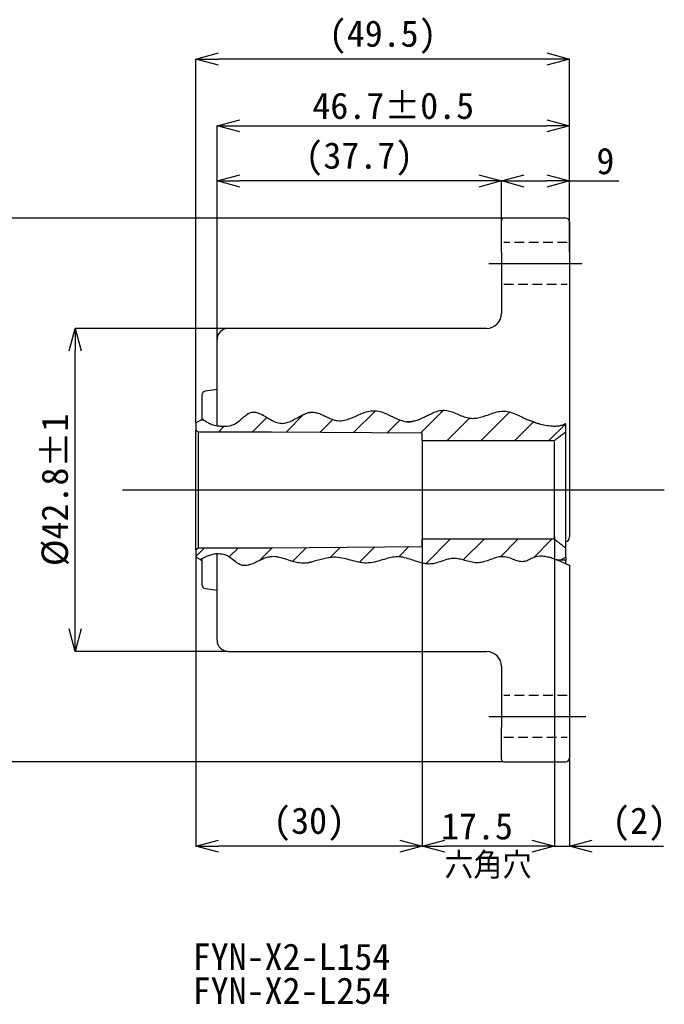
# Model space of a CAD drawing. Extents: x 13 to 256, y 19 to 302.
# Tile 3 of 4: x 103 to 188, y 172 to 302. Entities that reach past the tile are written whole.
import ezdxf

# ---------------------------------------------------------------- set-up
doc = ezdxf.new("R2010")
doc.units = 0
doc.header["$PDSIZE"] = -1
for name, pattern in [('SLD-1点鎖線_中心線_', [34.29, 30.48, -1.27, 1.27, -1.27]), ('SLD-実線', [0]), ('SLD-破線', [1.905, 1.27, -0.635])]:
    doc.linetypes.add(name, pattern=pattern)
doc.layers.get('0').update_dxf_attribs({"linetype": 'CONTINUOUS'})
doc.layers.get('Defpoints').update_dxf_attribs({"linetype": 'CONTINUOUS'})
doc.layers.add('SLD-0', color=7, linetype='SLD-実線')
doc.styles.add('SLDTEXTSTYLE1', font='txt')
doc.styles.add('SLDTEXTSTYLE2', font='txt.shx', dxfattribs={"bigfont": 'bigfont'})
doc.dimstyles.new('SLDDIMSTYLE5', dxfattribs={"dimtxt": 3.5, "dimasz": 3, "dimexe": 0, "dimexo": 0.0625, "dimgap": 0.875, "dimtad": 3, "dimrnd": 1e-09, "dimzin": 12, "dimdsep": 46, "dimtxsty": 'SLDTEXTSTYLE1', "dimblk1": 'OPEN30', "dimblk2": 'OPEN30', "dimsah": 1, "dimcen": 0.09, "dimadec": 0, "dimazin": 0, "dimtfac": 1, "dimtofl": 0, "dimtmove": 0, "dimatfit": 3, "dimldrblk": 'OPEN30', "dimfxl": 1, "dimtolj": 1, "dimtzin": 12, "dimarcsym": 0})
doc.dimstyles.new('SLDDIMSTYLE6', dxfattribs={"dimtxt": 3.5, "dimasz": 3, "dimexe": 0, "dimexo": 0.0625, "dimgap": 0.875, "dimtad": 3, "dimdec": 1, "dimrnd": 1e-09, "dimzin": 12, "dimdsep": 46, "dimtxsty": 'SLDTEXTSTYLE1', "dimblk1": 'OPEN30', "dimblk2": 'OPEN30', "dimsah": 1, "dimcen": 0.09, "dimadec": 0, "dimazin": 0, "dimtfac": 1, "dimtofl": 0, "dimtmove": 0, "dimatfit": 3, "dimldrblk": 'OPEN30', "dimfxl": 1, "dimtolj": 1, "dimtzin": 12, "dimarcsym": 0})
doc.dimstyles.new('SLDDIMSTYLE7', dxfattribs={"dimtxt": 3.5, "dimasz": 3, "dimexe": 0, "dimexo": 0.0625, "dimgap": 0.875, "dimtad": 3, "dimrnd": 1e-09, "dimzin": 12, "dimdsep": 46, "dimtxsty": 'SLDTEXTSTYLE1', "dimblk1": 'NONE', "dimblk2": 'OPEN30', "dimsah": 1, "dimcen": 0.09, "dimadec": 0, "dimazin": 0, "dimtfac": 1, "dimtmove": 0, "dimatfit": 3, "dimldrblk": 'NONE', "dimfxl": 1, "dimtolj": 1, "dimtzin": 12, "dimarcsym": 0})
doc.dimstyles.new('SLDDIMSTYLE8', dxfattribs={"dimtxt": 3.5, "dimasz": 3, "dimexe": 0, "dimexo": 0.0625, "dimgap": 0.875, "dimtad": 3, "dimdec": 1, "dimrnd": 1e-09, "dimzin": 12, "dimdsep": 46, "dimtxsty": 'SLDTEXTSTYLE1', "dimblk1": 'OPEN30', "dimblk2": 'OPEN30', "dimsah": 1, "dimcen": 0.09, "dimadec": 0, "dimazin": 0, "dimtol": 1, "dimtp": 1, "dimtm": 1, "dimtfac": 1, "dimtdec": 0, "dimtofl": 0, "dimtmove": 0, "dimatfit": 3, "dimldrblk": 'OPEN30', "dimfxl": 1, "dimtolj": 1, "dimarcsym": 0})
doc.dimstyles.new('SLDDIMSTYLE9', dxfattribs={"dimtxt": 3.5, "dimasz": 3, "dimexe": 0, "dimexo": 0.0625, "dimgap": 0.875, "dimtad": 3, "dimdec": 1, "dimrnd": 1e-09, "dimzin": 12, "dimdsep": 46, "dimtxsty": 'SLDTEXTSTYLE1', "dimblk1": 'OPEN30', "dimblk2": 'OPEN30', "dimsah": 1, "dimcen": 0.09, "dimadec": 0, "dimazin": 0, "dimtol": 1, "dimtp": 0.5, "dimtm": 0.5, "dimtfac": 1, "dimtdec": 1, "dimtofl": 0, "dimtmove": 0, "dimatfit": 3, "dimldrblk": 'OPEN30', "dimfxl": 1, "dimtolj": 1, "dimarcsym": 0})
pattern_1 = [(45, (7e-15, 78.182), (-13.4704, 13.4704), []), (45, (4.49, 78.182), (-13.4704, 13.4704), []), (45, (8.98, 78.182), (-13.4704, 13.4704), []), (45, (13.47, 78.182), (-13.4704, 13.4704), [])]
pattern_2 = [(45, (7e-15, 78.1824), (-2.245064, 2.245064), [])]

# ---------------------------------------------------------------- blocks, each defined once
blk = doc.blocks.new('_OPEN30')
at = {"color": 0, "linetype": 'ByBlock'}
for p, q in [((-1, 0.267949), (0, 0)), ((0, 0), (-1, -0.267949)), ((0, 0), (-1, 0))]:
    blk.add_line(p, q, dxfattribs=at)
blk = doc.blocks.new('_D_7')
at = {"layer": 'Defpoints', "color": 0}
for p in [(166.88, 276), (98.08, 204), (166.88, 204)]:
    blk.add_point(p, dxfattribs=at)
at = {"layer": 'SLD-0', "color": 0, "lineweight": -2}
for p, q in [((166.82, 276), (98.08, 276)), ((98.08, 273), (98.08, 207)), ((166.82, 204), (98.08, 204))]:
    blk.add_line(p, q, dxfattribs=at)
at = {"layer": 'SLD-0', "color": 0, "lineweight": -2, "xscale": 3, "yscale": 3, "zscale": 3}
for p, rotation in [((98.08, 276), 90), ((98.08, 204), 270)]:
    blk.add_blockref('_OPEN30', p, dxfattribs=dict(at, rotation=rotation))
at = {"layer": 'SLD-0', "color": 0, "insert": (95.16, 240), "char_height": 3.5, "attachment_point": 5, "rotation": 90, "style": 'SLDTEXTSTYLE1'}
blk.add_mtext('\\A1;(72)', dxfattribs=at)
blk = doc.blocks.new('_D_8')
at = {"layer": 'Defpoints', "color": 0}
for p in [(126.08, 297.07), (175.58, 271.42), (126.08, 248.9)]:
    blk.add_point(p, dxfattribs=at)
at = {"layer": 'SLD-0', "color": 0, "lineweight": -2}
for p, q in [((126.08, 248.97), (126.08, 297.07)), ((172.58, 297.07), (129.08, 297.07)), ((175.58, 271.49), (175.58, 297.07))]:
    blk.add_line(p, q, dxfattribs=at)
at = {"layer": 'SLD-0', "color": 0, "lineweight": -2, "xscale": 3, "yscale": 3, "zscale": 3, "rotation": 180}
blk.add_blockref('_OPEN30', (126.08, 297.07), dxfattribs=at)
at = {"layer": 'SLD-0', "color": 0, "lineweight": -2, "xscale": 3, "yscale": 3, "zscale": 3}
blk.add_blockref('_OPEN30', (175.58, 297.07), dxfattribs=at)
at = {"layer": 'SLD-0', "color": 0, "insert": (150.83, 299.98), "char_height": 3.5, "attachment_point": 5, "style": 'SLDTEXTSTYLE1'}
blk.add_mtext('\\A1;(49.5)', dxfattribs=at)
blk = doc.blocks.new('_D_9')
at = {"layer": 'Defpoints', "color": 0}
for p in [(175.58, 280.92), (166.58, 271.48), (175.58, 271.42)]:
    blk.add_point(p, dxfattribs=at)
at = {"layer": 'SLD-0', "color": 0, "lineweight": -2}
for p, q in [((166.58, 271.54), (166.58, 280.92)), ((169.58, 280.92), (172.58, 280.92)), ((175.58, 271.49), (175.58, 280.92)), ((175.58, 280.92), (182.11, 280.92))]:
    blk.add_line(p, q, dxfattribs=at)
at = {"layer": 'SLD-0', "color": 0, "lineweight": -2, "xscale": 3, "yscale": 3, "zscale": 3, "rotation": 180}
blk.add_blockref('_OPEN30', (166.58, 280.92), dxfattribs=at)
at = {"layer": 'SLD-0', "color": 0, "lineweight": -2, "xscale": 3, "yscale": 3, "zscale": 3}
blk.add_blockref('_OPEN30', (175.58, 280.92), dxfattribs=at)
at = {"layer": 'SLD-0', "color": 0, "insert": (180.34, 283.54), "char_height": 3.5, "attachment_point": 5, "style": 'SLDTEXTSTYLE1'}
blk.add_mtext('\\A1;9', dxfattribs=at)
blk = doc.blocks.new('_D_10')
at = {"layer": 'Defpoints', "color": 0}
for p in [(128.88, 280.92), (166.58, 271.48), (128.88, 259.9)]:
    blk.add_point(p, dxfattribs=at)
at = {"layer": 'SLD-0', "color": 0, "lineweight": -2}
for p, q in [((128.88, 259.96), (128.88, 280.92)), ((163.58, 280.92), (131.88, 280.92)), ((166.58, 271.54), (166.58, 280.92))]:
    blk.add_line(p, q, dxfattribs=at)
at = {"layer": 'SLD-0', "color": 0, "lineweight": -2, "xscale": 3, "yscale": 3, "zscale": 3, "rotation": 180}
blk.add_blockref('_OPEN30', (128.88, 280.92), dxfattribs=at)
at = {"layer": 'SLD-0', "color": 0, "lineweight": -2, "xscale": 3, "yscale": 3, "zscale": 3}
blk.add_blockref('_OPEN30', (166.58, 280.92), dxfattribs=at)
at = {"layer": 'SLD-0', "color": 0, "insert": (147.73, 283.83), "char_height": 3.5, "attachment_point": 5, "style": 'SLDTEXTSTYLE1'}
blk.add_mtext('\\A1;(37.7)', dxfattribs=at)
blk = doc.blocks.new('_D_11')
at = {"layer": 'Defpoints', "color": 0}
for p in [(173.58, 233.46), (175.58, 204.5), (175.58, 192.81)]:
    blk.add_point(p, dxfattribs=at)
at = {"layer": 'SLD-0', "color": 0, "lineweight": -2}
for p, q in [((173.58, 233.4), (173.58, 192.81)), ((175.58, 204.44), (175.58, 192.81)), ((173.58, 192.81), (170.58, 192.81)), ((173.58, 192.81), (175.58, 192.81)), ((178.58, 192.81), (188.04, 192.81))]:
    blk.add_line(p, q, dxfattribs=at)
at = {"layer": 'SLD-0', "color": 0, "lineweight": -2, "xscale": 3, "yscale": 3, "zscale": 3, "rotation": 180}
blk.add_blockref('_OPEN30', (175.58, 192.81), dxfattribs=at)
at = {"layer": 'SLD-0', "color": 0, "insert": (184.81, 195.73), "char_height": 3.5, "attachment_point": 5, "style": 'SLDTEXTSTYLE1'}
blk.add_mtext('\\A1;(2)', dxfattribs=at)
blk = doc.blocks.new('_NONE')
blk = doc.blocks.new('_D_12')
at = {"layer": 'Defpoints', "color": 0}
for p in [(156.08, 233.87), (173.58, 233.87), (156.08, 192.81)]:
    blk.add_point(p, dxfattribs=at)
at = {"layer": 'SLD-0', "color": 0, "lineweight": -2}
for p, q in [((156.08, 233.8), (156.08, 192.81)), ((173.58, 233.8), (173.58, 192.81)), ((170.58, 192.81), (159.08, 192.81))]:
    blk.add_line(p, q, dxfattribs=at)
at = {"layer": 'SLD-0', "color": 0, "lineweight": -2, "xscale": 3, "yscale": 3, "zscale": 3, "rotation": 180}
blk.add_blockref('_OPEN30', (156.08, 192.81), dxfattribs=at)
at = {"layer": 'SLD-0', "color": 0, "lineweight": -2, "xscale": 3, "yscale": 3, "zscale": 3}
blk.add_blockref('_OPEN30', (173.58, 192.81), dxfattribs=at)
at = {"layer": 'SLD-0', "color": 0, "insert": (163.33, 195.43), "char_height": 3.5, "attachment_point": 5, "style": 'SLDTEXTSTYLE1'}
blk.add_mtext('\\A1;17.5', dxfattribs=at)
blk = doc.blocks.new('_D_13')
at = {"layer": 'Defpoints', "color": 0}
for p in [(156.08, 232.5), (126.08, 231.1), (126.08, 192.81)]:
    blk.add_point(p, dxfattribs=at)
at = {"layer": 'SLD-0', "color": 0, "lineweight": -2}
for p, q in [((156.08, 232.44), (156.08, 192.81)), ((126.08, 231.03), (126.08, 192.81)), ((153.08, 192.81), (129.08, 192.81))]:
    blk.add_line(p, q, dxfattribs=at)
at = {"layer": 'SLD-0', "color": 0, "lineweight": -2, "xscale": 3, "yscale": 3, "zscale": 3, "rotation": 180}
blk.add_blockref('_OPEN30', (126.08, 192.81), dxfattribs=at)
at = {"layer": 'SLD-0', "color": 0, "lineweight": -2, "xscale": 3, "yscale": 3, "zscale": 3}
blk.add_blockref('_OPEN30', (156.08, 192.81), dxfattribs=at)
at = {"layer": 'SLD-0', "color": 0, "insert": (141.08, 195.73), "char_height": 3.5, "attachment_point": 5, "style": 'SLDTEXTSTYLE1'}
blk.add_mtext('\\A1;(30)', dxfattribs=at)
blk = doc.blocks.new('_D_14')
at = {"layer": 'Defpoints', "color": 0}
for p in [(110.08, 261.4), (130.38, 261.4), (130.38, 218.6)]:
    blk.add_point(p, dxfattribs=at)
at = {"layer": 'SLD-0', "color": 0, "lineweight": -2}
for p, q in [((130.32, 261.4), (110.08, 261.4)), ((110.08, 221.6), (110.08, 258.4)), ((130.32, 218.6), (110.08, 218.6))]:
    blk.add_line(p, q, dxfattribs=at)
at = {"layer": 'SLD-0', "color": 0, "lineweight": -2, "xscale": 3, "yscale": 3, "zscale": 3}
for p, rotation in [((110.08, 261.4), 90), ((110.08, 218.6), 270)]:
    blk.add_blockref('_OPEN30', p, dxfattribs=dict(at, rotation=rotation))
at = {"layer": 'SLD-0', "color": 0, "insert": (107.45, 240), "char_height": 3.5, "attachment_point": 5, "rotation": 90, "style": 'SLDTEXTSTYLE1'}
blk.add_mtext('\\A1;%%c42.8±1', dxfattribs=at)
blk = doc.blocks.new('_D_15')
at = {"layer": 'Defpoints', "color": 0}
for p in [(175.58, 288.23), (175.58, 271.42), (128.88, 259.9)]:
    blk.add_point(p, dxfattribs=at)
at = {"layer": 'SLD-0', "color": 0, "lineweight": -2}
for p, q in [((128.88, 259.96), (128.88, 288.23)), ((131.88, 288.23), (172.58, 288.23)), ((175.58, 271.49), (175.58, 288.23))]:
    blk.add_line(p, q, dxfattribs=at)
at = {"layer": 'SLD-0', "color": 0, "lineweight": -2, "xscale": 3, "yscale": 3, "zscale": 3, "rotation": 180}
blk.add_blockref('_OPEN30', (128.88, 288.23), dxfattribs=at)
at = {"layer": 'SLD-0', "color": 0, "lineweight": -2, "xscale": 3, "yscale": 3, "zscale": 3}
blk.add_blockref('_OPEN30', (175.58, 288.23), dxfattribs=at)
at = {"layer": 'SLD-0', "color": 0, "insert": (152.23, 290.86), "char_height": 3.5, "attachment_point": 5, "style": 'SLDTEXTSTYLE1'}
blk.add_mtext('\\A1;46.7±0.5', dxfattribs=at)
blk = doc.blocks.new('SW_NOTE_4')
at = {"layer": 'SLD-0', "color": 0, "char_height": 3.5, "attachment_point": 1, "style": 'SLDTEXTSTYLE1'}
for s, insert in [('FYN-X2-L154', (0, 4.07)), ('FYN-X2-L254', (0, -0.43))]:
    blk.add_mtext(s, dxfattribs=dict(at, insert=insert))

msp = doc.modelspace()

# ---------------------------------------------------------------- hatches: boundary and pattern name
at = {"linetype": 'Continuous'}
h = msp.add_hatch(dxfattribs=at)
h.set_pattern_fill('ANSI31', style=0)
h.set_pattern_definition(pattern_2)
edge = h.paths.add_edge_path(flags=0)
edge.add_spline(control_points=[(173.57846, 246.5358), (173.70326, 246.63308), (173.82811, 246.73029), (173.95301, 246.82742), (174.07792, 246.92456), (174.20287, 247.02164), (174.32788, 247.11865), (174.57788, 247.31266), (174.82809, 247.50643), (175.07846, 247.69997)], knot_values=[0, 0, 0, 0, 0.00047469, 0.00047469, 0.00047469, 0.00094938, 0.00094938, 0.00094938, 0.001898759, 0.001898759, 0.001898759, 0.001898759], weights=[1, 1, 1, 1, 1, 1, 1, 1, 1, 1], degree=3, periodic=0)
edge.add_line((175.07846, 247.69997), (175.07846, 248.77019))
edge.add_spline(control_points=[(175.07846, 248.77019), (174.27694, 248.21133), (169.8463, 248.86189), (166.986, 251.41246), (162.61866, 248.52214), (158.6271, 251.77594), (154.33871, 247.49815), (149.66799, 252.00592), (145.30917, 247.90232), (141.21609, 251.54316), (137.5226, 247.25302), (133.60433, 251.6713), (131.19264, 247.81463), (128.32029, 248.48112), (127.31729, 249.25)], knot_values=[0.634579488, 0.634579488, 0.634579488, 0.634579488, 0.652368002, 0.676983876, 0.698793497, 0.718349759, 0.744203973, 0.769844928, 0.796256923, 0.814903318, 0.837951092, 0.859617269, 0.876357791, 0.893456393, 0.893456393, 0.893456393, 0.893456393], weights=[1, 1, 1, 1, 1, 1, 1, 1, 1, 1, 1, 1, 1, 1, 1], degree=3, periodic=0)
edge.add_line((127.31729, 249.25), (126.67846, 249.25))
edge.add_line((126.67846, 249.25), (126.07846, 248.90359))
edge.add_line((126.07846, 248.90359), (126.07846, 247.95))
edge.add_line((126.07846, 247.95), (126.37846, 247.65))
edge.add_line((126.37846, 247.65), (136.07846, 247.65))
edge.add_line((136.07846, 247.65), (156.07846, 247.5))
edge.add_line((156.07846, 247.5), (156.07846, 246.5358))
edge.add_line((156.07846, 246.5358), (173.57846, 246.5358))
at = {"linetype": 'SLD-実線'}
h = msp.add_hatch(dxfattribs=at)
h.set_pattern_fill('ANSI32', style=0)
h.set_pattern_definition([(45, (7e-15, 78.182), (-6.7352, 6.7352), []), (45, (4.49, 78.182), (-6.7352, 6.7352), [])])
edge = h.paths.add_edge_path(flags=0)
edge.add_spline(control_points=[(136.09451, 249.25148), (135.81685, 249.39772), (135.54856, 249.55878), (135.27735, 249.71507)], knot_values=[0.004042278, 0.004042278, 0.004042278, 0.004042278, 0.004998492, 0.004998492, 0.004998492, 0.004998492], weights=[1, 1, 1, 1], degree=3, periodic=0)
edge.add_spline(control_points=[(135.27735, 249.71507), (135.60455, 249.52652), (135.91815, 249.33394), (136.28335, 249.15545)], knot_values=[0, 0, 0, 0, 0.001800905, 0.001800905, 0.001800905, 0.001800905], weights=[1, 1, 1, 1], degree=3, periodic=0)
edge.add_spline(control_points=[(136.28335, 249.15545), (136.31877, 249.13814), (136.3522, 249.12225), (136.38049, 249.10908), (136.40649, 249.09698), (136.42896, 249.08679), (136.44559, 249.07933), (136.46212, 249.07192), (136.47336, 249.06698), (136.47708, 249.06535), (136.47799, 249.06494), (136.47846, 249.06474), (136.47846, 249.06474)], knot_values=[0, 0, 0, 0, 0.000127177, 0.000127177, 0.000127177, 0.000243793, 0.000243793, 0.000243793, 0.000359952, 0.000359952, 0.000359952, 0.0003881, 0.0003881, 0.0003881, 0.0003881], weights=[1, 1, 1, 1, 1, 1, 1, 1, 1, 1, 1, 1, 1], degree=3, periodic=0)
edge.add_spline(control_points=[(136.47846, 249.06474), (136.34237, 249.12452), (136.21607, 249.18745), (136.09451, 249.25148)], knot_values=[0, 0, 0, 0, 0.000629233, 0.000629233, 0.000629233, 0.000629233], weights=[1, 1, 1, 1], degree=3, periodic=0)
h = msp.add_hatch(dxfattribs=at)
h.set_pattern_fill('ANSI34', style=0)
h.set_pattern_definition(pattern_1)
edge = h.paths.add_edge_path(flags=0)
edge.add_spline(control_points=[(172.87846, 248.51441), (172.87846, 248.51441), (172.87807, 248.51446), (172.87727, 248.51456), (172.87176, 248.51526), (172.84622, 248.51841), (172.7957, 248.52534), (172.75974, 248.53027), (172.71032, 248.53726), (172.64854, 248.54679), (172.5846, 248.55665), (172.50558, 248.56957), (172.41796, 248.5853), (172.31563, 248.60367), (172.19814, 248.62659), (172.07985, 248.65195), (171.96232, 248.67715), (171.84047, 248.70546), (171.72376, 248.73458), (171.57559, 248.77156), (171.43134, 248.81088), (171.29948, 248.84933), (171.12522, 248.90014), (170.96729, 248.95092), (170.83116, 248.99739), (170.64289, 249.06166), (170.48987, 249.11941), (170.37355, 249.16466), (170.24281, 249.21553), (170.15445, 249.25215), (170.1106, 249.2703), (170.06851, 249.28772), (170.06526, 249.28906), (170.11369, 249.26902), (170.14173, 249.25742), (170.18735, 249.23853), (170.262, 249.20867), (170.30291, 249.19231), (170.35371, 249.1722), (170.41741, 249.1477), (170.45393, 249.13365), (170.4954, 249.1179), (170.54079, 249.10101), (170.59203, 249.08194), (170.64983, 249.06087), (170.70837, 249.04012), (170.76651, 249.01951), (170.82676, 248.99872), (170.88468, 248.97928), (170.96314, 248.95295), (171.03949, 248.92836), (171.11169, 248.9059), (171.23251, 248.86832), (171.34495, 248.83562), (171.45097, 248.80631), (171.75891, 248.7212), (172.0274, 248.66058), (172.26004, 248.61497), (172.47052, 248.57369), (172.65469, 248.54508), (172.7687, 248.52909), (172.8355, 248.51971), (172.87846, 248.51441), (172.87846, 248.51441)], knot_values=[0, 0, 0, 0, 0.000062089, 0.000062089, 0.000062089, 0.000494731, 0.000494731, 0.000494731, 0.000801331, 0.000801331, 0.000801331, 0.001119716, 0.001119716, 0.001119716, 0.001493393, 0.001493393, 0.001493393, 0.001863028, 0.001863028, 0.001863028, 0.002333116, 0.002333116, 0.002333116, 0.002955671, 0.002955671, 0.002955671, 0.003819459, 0.003819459, 0.003819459, 0.004790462, 0.004790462, 0.004790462, 0.005722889, 0.005722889, 0.005722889, 0.006259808, 0.006259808, 0.006259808, 0.006552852, 0.006552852, 0.006552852, 0.006719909, 0.006719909, 0.006719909, 0.006909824, 0.006909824, 0.006909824, 0.007097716, 0.007097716, 0.007097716, 0.007352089, 0.007352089, 0.007352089, 0.007777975, 0.007777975, 0.007777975, 0.00902398, 0.00902398, 0.00902398, 0.010152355, 0.010152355, 0.010152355, 0.0108111, 0.0108111, 0.0108111, 0.0108111], weights=[1, 1, 1, 1, 1, 1, 1, 1, 1, 1, 1, 1, 1, 1, 1, 1, 1, 1, 1, 1, 1, 1, 1, 1, 1, 1, 1, 1, 1, 1, 1, 1, 1, 1, 1, 1, 1, 1, 1, 1, 1, 1, 1, 1, 1, 1, 1, 1, 1, 1, 1, 1, 1, 1, 1, 1, 1, 1, 1, 1, 1, 1, 1, 1], degree=3, periodic=0)
h = msp.add_hatch(dxfattribs=at)
h.set_pattern_fill('ANSI34', style=0)
h.set_pattern_definition(pattern_1)
edge = h.paths.add_edge_path(flags=0)
edge.add_spline(control_points=[(131.17846, 248.72187), (131.17846, 248.72187), (131.17237, 248.71859), (131.16144, 248.71285), (131.13299, 248.69789), (131.07224, 248.666), (130.98475, 248.6274), (130.90112, 248.5905), (130.79008, 248.54639), (130.64791, 248.50563), (130.54934, 248.47738), (130.43311, 248.45017), (130.3029, 248.42924), (130.20668, 248.41378), (130.10079, 248.40154), (129.99167, 248.39438), (129.87198, 248.38653), (129.74508, 248.38472), (129.62355, 248.38873), (129.50251, 248.39273), (129.3834, 248.40243), (129.27467, 248.41529), (129.14274, 248.4309), (129.02214, 248.45143), (128.91818, 248.4724), (128.76565, 248.50318), (128.6431, 248.53578), (128.5544, 248.56124), (128.46627, 248.58654), (128.40826, 248.60569), (128.38723, 248.61258), (128.37052, 248.61805), (128.37698, 248.61578), (128.41358, 248.60404), (128.43934, 248.59577), (128.48083, 248.5826), (128.53883, 248.56574), (128.60186, 248.54742), (128.6867, 248.5242), (128.78593, 248.50112), (128.88468, 248.47816), (128.99984, 248.455), (129.12044, 248.43635), (129.32347, 248.40495), (129.54837, 248.38567), (129.76841, 248.38665), (129.98253, 248.3876), (130.20046, 248.40753), (130.40407, 248.44722), (130.53454, 248.47265), (130.6621, 248.50703), (130.77351, 248.54496), (130.84938, 248.57079), (130.91889, 248.59862), (130.97519, 248.6232), (131.03146, 248.64776), (131.07563, 248.66925), (131.10679, 248.68483), (131.15905, 248.71094), (131.17846, 248.72187), (131.17846, 248.72187)], knot_values=[0, 0, 0, 0, 0.000263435, 0.000263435, 0.000263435, 0.00095539, 0.00095539, 0.00095539, 0.001617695, 0.001617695, 0.001617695, 0.002075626, 0.002075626, 0.002075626, 0.00241284, 0.00241284, 0.00241284, 0.002784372, 0.002784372, 0.002784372, 0.00315346, 0.00315346, 0.00315346, 0.00360175, 0.00360175, 0.00360175, 0.004263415, 0.004263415, 0.004263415, 0.004919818, 0.004919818, 0.004919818, 0.005439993, 0.005439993, 0.005439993, 0.005804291, 0.005804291, 0.005804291, 0.006202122, 0.006202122, 0.006202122, 0.006596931, 0.006596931, 0.006596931, 0.007267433, 0.007267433, 0.007267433, 0.007917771, 0.007917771, 0.007917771, 0.008332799, 0.008332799, 0.008332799, 0.008614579, 0.008614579, 0.008614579, 0.00889649, 0.00889649, 0.00889649, 0.009373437, 0.009373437, 0.009373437, 0.009373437], weights=[1, 1, 1, 1, 1, 1, 1, 1, 1, 1, 1, 1, 1, 1, 1, 1, 1, 1, 1, 1, 1, 1, 1, 1, 1, 1, 1, 1, 1, 1, 1, 1, 1, 1, 1, 1, 1, 1, 1, 1, 1, 1, 1, 1, 1, 1, 1, 1, 1, 1, 1, 1, 1, 1, 1, 1, 1, 1, 1, 1, 1], degree=3, periodic=0)
at = {"linetype": 'Continuous'}
h = msp.add_hatch(dxfattribs=at)
h.set_pattern_fill('ANSI31', style=0)
h.set_pattern_definition(pattern_2)
edge = h.paths.add_edge_path(flags=0)
edge.add_spline(control_points=[(126.651, 230.76586), (127.86953, 231.42824), (129.92252, 232.12912), (132.4806, 228.9736), (135.98623, 232.21294), (140.06779, 229.38469), (144.39506, 231.92754), (148.73863, 229.49498), (152.99328, 232.05449), (156.80054, 229.3962), (160.27533, 231.56754), (163.5762, 229.5839), (166.68107, 231.94262), (169.1723, 230.03174), (171.3792, 231.51971), (172.7523, 231.15699), (173.80218, 230.75)], knot_values=[0.207562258, 0.207562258, 0.207562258, 0.207562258, 0.226984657, 0.239306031, 0.259819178, 0.281403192, 0.305972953, 0.328703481, 0.351233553, 0.374492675, 0.38998302, 0.408420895, 0.426519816, 0.441296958, 0.44758077, 0.464980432, 0.464980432, 0.464980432, 0.464980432], weights=[1, 1, 1, 1, 1, 1, 1, 1, 1, 1, 1, 1, 1, 1, 1, 1, 1], degree=3, periodic=0)
edge.add_line((173.80218, 230.75), (174.47846, 230.75))
edge.add_line((174.47846, 230.75), (175.07846, 231.09641))
edge.add_line((175.07846, 231.09641), (175.07846, 232.30003))
edge.add_spline(control_points=[(175.07846, 232.30003), (174.95328, 232.3968), (174.82813, 232.49363), (174.70303, 232.59051), (174.57793, 232.6874), (174.45288, 232.78435), (174.32788, 232.88136), (174.07787, 233.07537), (173.82806, 233.26964), (173.57846, 233.4642)], knot_values=[0, 0, 0, 0, 0.00047469, 0.00047469, 0.00047469, 0.00094938, 0.00094938, 0.00094938, 0.001898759, 0.001898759, 0.001898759, 0.001898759], weights=[1, 1, 1, 1, 1, 1, 1, 1, 1, 1], degree=3, periodic=0)
edge.add_line((173.57846, 233.4642), (156.07846, 233.4642))
edge.add_line((156.07846, 233.4642), (156.07846, 232.5))
edge.add_line((156.07846, 232.5), (136.07846, 232.35))
edge.add_line((136.07846, 232.35), (126.37846, 232.35))
edge.add_line((126.37846, 232.35), (126.07846, 232.05))
edge.add_line((126.07846, 232.05), (126.07846, 231.09641))
edge.add_line((126.07846, 231.09641), (126.651, 230.76586))
at = {"linetype": 'SLD-実線'}
h = msp.add_hatch(dxfattribs=at)
h.set_pattern_fill('ANSI34', style=0)
h.set_pattern_definition(pattern_1)
edge = h.paths.add_edge_path(flags=0)
edge.add_spline(control_points=[(131.17846, 230.60108), (131.17846, 230.60108), (131.17809, 230.60138), (131.17731, 230.60199), (131.17303, 230.60539), (131.15885, 230.61655), (131.11505, 230.65151), (131.09989, 230.6636), (131.08061, 230.67902), (131.05392, 230.7004), (131.03871, 230.71258), (131.02064, 230.72707), (130.99969, 230.74384), (130.98274, 230.75741), (130.96344, 230.77285), (130.94334, 230.78888), (130.92332, 230.80485), (130.90205, 230.82176), (130.88129, 230.83818), (130.85496, 230.85901), (130.82877, 230.87957), (130.80372, 230.89906), (130.71584, 230.96742), (130.63689, 231.02651), (130.55974, 231.08085), (130.40571, 231.18937), (130.25354, 231.28379), (130.08003, 231.36111), (129.80496, 231.48369), (129.47375, 231.55236), (129.16742, 231.55799), (128.99326, 231.56118), (128.8257, 231.54628), (128.69433, 231.52789), (128.58759, 231.51295), (128.50324, 231.49617), (128.45064, 231.48515), (128.39206, 231.47287), (128.37005, 231.46741), (128.38142, 231.47), (128.39182, 231.47237), (128.42965, 231.48122), (128.49183, 231.49355), (128.55285, 231.50565), (128.63897, 231.52151), (128.74875, 231.53506), (128.83028, 231.54513), (128.92711, 231.55408), (129.0358, 231.55725), (129.11021, 231.55941), (129.19166, 231.5588), (129.27587, 231.55377), (129.3732, 231.54796), (129.47713, 231.53576), (129.5762, 231.51734), (129.68954, 231.49626), (129.80024, 231.46643), (129.8984, 231.43267), (129.99561, 231.39923), (130.0838, 231.3613), (130.16244, 231.32236), (130.3337, 231.23755), (130.46727, 231.14687), (130.58144, 231.06548), (130.81904, 230.89609), (130.98258, 230.75746), (131.0821, 230.67784), (131.14169, 230.63016), (131.17846, 230.60108), (131.17846, 230.60108)], knot_values=[0, 0, 0, 0, 0.000091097, 0.000091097, 0.000091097, 0.000596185, 0.000596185, 0.000596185, 0.000769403, 0.000769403, 0.000769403, 0.000867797, 0.000867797, 0.000867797, 0.00094742, 0.00094742, 0.00094742, 0.001026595, 0.001026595, 0.001026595, 0.001126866, 0.001126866, 0.001126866, 0.001482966, 0.001482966, 0.001482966, 0.002191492, 0.002191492, 0.002191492, 0.003327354, 0.003327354, 0.003327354, 0.003970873, 0.003970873, 0.003970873, 0.004494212, 0.004494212, 0.004494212, 0.005078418, 0.005078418, 0.005078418, 0.0056094, 0.0056094, 0.0056094, 0.006130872, 0.006130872, 0.006130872, 0.00651717, 0.00651717, 0.00651717, 0.006780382, 0.006780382, 0.006780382, 0.007086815, 0.007086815, 0.007086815, 0.007438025, 0.007438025, 0.007438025, 0.007783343, 0.007783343, 0.007783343, 0.008540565, 0.008540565, 0.008540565, 0.010129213, 0.010129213, 0.010129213, 0.011072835, 0.011072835, 0.011072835, 0.011072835], weights=[1, 1, 1, 1, 1, 1, 1, 1, 1, 1, 1, 1, 1, 1, 1, 1, 1, 1, 1, 1, 1, 1, 1, 1, 1, 1, 1, 1, 1, 1, 1, 1, 1, 1, 1, 1, 1, 1, 1, 1, 1, 1, 1, 1, 1, 1, 1, 1, 1, 1, 1, 1, 1, 1, 1, 1, 1, 1, 1, 1, 1, 1, 1, 1, 1, 1, 1, 1, 1, 1], degree=3, periodic=0)

# ---------------------------------------------------------------- linework, layer by layer
at = {"color": 7, "linetype": 'SLD-実線'}
for p, q in [((166.57846, 271.47527), (166.57846, 275.7)), ((175.07846, 276), (166.87846, 276)), ((175.57846, 275.5), (175.57846, 271.42351)), ((175.57846, 271.42351), (175.57846, 257.04115)), ((164.57846, 261.4), (130.37846, 261.4)), ((128.87588, 248.48114), (128.87588, 259.9)), ((175.57846, 257.04115), (175.57846, 253.41824)), ((128.87588, 253.28535), (127.30775, 253.06133)), ((175.57846, 253.41824), (175.57846, 253.01339)), ((175.57846, 253.01339), (175.57846, 252.00446)), ((126.87846, 252.56635), (126.87846, 249.45425)), ((175.57846, 252.00446), (175.57846, 234.09122)), ((126.07847, 248.90359), (126.67846, 249.25)), ((127.13235, 249.25), (126.67846, 249.25)), ((126.87846, 249.25), (126.87846, 249.3)), ((126.07847, 248.90359), (126.07847, 247.95)), ((126.37846, 247.65), (126.07847, 247.95)), ((126.07847, 232.05), (126.07847, 247.95)), ((175.07846, 247.69998), (175.07846, 248.77019)), ((126.37846, 247.65), (126.37846, 232.35)), ((136.07846, 247.65), (126.37846, 247.65)), ((156.07847, 247.5), (136.07846, 247.65)), ((156.07847, 246.5358), (156.07847, 247.5)), ((156.07847, 246.5358), (173.57846, 246.5358)), ((156.07847, 246.5358), (156.07847, 246.38958)), ((175.07846, 232.41905), (175.07846, 247.7)), ((156.07847, 246.38958), (156.07847, 241.25163)), ((173.57846, 241.25163), (173.57846, 246.38958)), ((156.07847, 241.25163), (156.07847, 240.25711)), ((156.07847, 240.25711), (156.07847, 234.45532)), ((173.57846, 234.45532), (173.57846, 240.25711)), ((156.07847, 234.45532), (156.07847, 233.86753)), ((156.07847, 233.86753), (156.07847, 233.4642)), ((173.57846, 233.4642), (156.07847, 233.4642)), ((156.07847, 232.5), (156.07847, 233.4642)), ((173.57846, 233.4642), (173.57846, 233.86753)), ((175.57846, 234.09122), (175.57846, 233.79049)), ((175.57846, 233.79049), (175.57846, 233.7828)), ((126.07847, 232.05), (126.37846, 232.35)), ((126.37846, 232.35), (136.07846, 232.35)), ((136.07846, 232.35), (156.07847, 232.5)), ((175.07846, 231.09641), (175.07846, 232.30002)), ((126.07847, 232.05), (126.07847, 231.09641)), ((126.651, 230.76586), (126.07847, 231.09641)), ((126.87846, 230.88497), (126.67846, 230.78074)), ((126.87846, 230.88642), (126.87846, 227.43365)), ((128.87588, 220.1), (128.87588, 231.54822)), ((175.07846, 231.09641), (174.47846, 230.75)), ((175.07846, 231.09641), (175.07846, 230.7)), ((126.651, 230.76586), (126.67846, 230.78074)), ((126.651, 230.76586), (126.67846, 230.75)), ((126.67846, 230.78074), (126.67846, 230.75)), ((126.67846, 230.75), (126.87846, 230.75)), ((131.17846, 230.60108), (131.37847, 230.4466)), ((173.80218, 230.75), (174.47846, 230.75)), ((175.07846, 230.7), (173.92969, 230.7)), ((175.07846, 230.23153), (175.07846, 230.7)), ((175.57846, 230.04205), (175.57846, 222.95885)), ((127.30775, 226.93867), (128.87588, 226.71465)), ((175.57846, 222.95885), (175.57846, 208.57649)), ((130.37846, 218.6), (164.57846, 218.6)), ((166.57846, 204.3), (166.57846, 208.52473)), ((175.57846, 208.57649), (175.57846, 204.5)), ((166.87846, 204), (175.07846, 204))]:
    msp.add_line(p, q, dxfattribs=at)
for centre, radius, start, end in [((166.87846, 275.7), 0.3, 90, 180), ((175.07846, 275.5), 0.5, 0, 90), ((164.57846, 263.4), 2, 270, 0), ((130.37588, 259.9), 1.5, 89.9014197, 179.9999955), ((127.37846, 252.56635), 0.5, 98.1301024, 180), ((174.87846, 233.7828), 0.7, 286.6015496, 0), ((127.37846, 227.43365), 0.5, 180, 261.8698976), ((130.37588, 220.1), 1.5, 180.0000045, 270.0985803), ((164.57846, 216.6), 2, 0, 90), ((166.87846, 204.3), 0.3, 180, 270), ((175.07846, 204.5), 0.5, 270, 0)]:
    msp.add_arc(centre, radius, start, end, dxfattribs=at)
for points, knots in [([(141.37846, 250.29228), (141.58053, 250.28585), (142.1322, 250.26828), (142.84233, 249.94929), (143.54645, 249.60607), (144.16417, 249.32971), (144.90313, 249.1266), (145.73092, 249.18814), (146.53928, 249.45081), (147.47916, 249.86056), (148.43647, 250.29954), (149.5418, 250.5546), (150.4327, 250.42023), (151.18623, 250.13589), (152.07338, 249.72242), (152.96395, 249.2505), (153.7187, 249.09223), (153.98229, 249.03695)], [0, 0, 0, 0, 0.044577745, 0.121699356, 0.173237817, 0.224706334, 0.275417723, 0.343104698, 0.404519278, 0.466210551, 0.576181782, 0.645586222, 0.715812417, 0.771992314, 0.828338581, 0.94004921, 1, 1, 1, 1]), ([(156.97846, 249.96631), (157.20554, 250.07395), (157.6588, 250.28881), (158.43557, 250.54916), (159.26544, 250.57907), (160.03123, 250.3478), (160.71863, 250.05844), (161.43012, 249.74827), (162.13814, 249.51622), (162.81788, 249.45877), (163.71402, 249.56168), (164.62009, 249.88082), (165.56464, 250.22058), (166.40434, 250.45937), (167.37376, 250.43865), (168.34556, 250.1), (169.25358, 249.65909), (169.87028, 249.38125), (170.17846, 249.24241)], [0, 0, 0, 0, 0.054611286, 0.109009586, 0.177569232, 0.229565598, 0.281815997, 0.33997437, 0.397888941, 0.442161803, 0.486546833, 0.592260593, 0.648663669, 0.704887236, 0.780980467, 0.853580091, 0.926831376, 1, 1, 1, 1]), ([(126.87846, 249.45425), (126.88973, 249.44446), (126.91728, 249.42051), (127.06571, 249.29392), (127.24162, 249.17334), (127.30775, 249.12801)], [0, 0, 0, 0, 0.301403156, 0.737393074, 1, 1, 1, 1]), ([(127.30775, 249.12801), (127.49239, 249.01886), (127.86705, 248.79736), (128.40934, 248.58626), (128.76452, 248.51266), (128.87588, 248.48959)], [0, 0, 0, 0, 0.400139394, 0.811926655, 1, 1, 1, 1]), ([(130.37846, 248.44234), (130.65606, 248.52099), (131.17753, 248.66874), (131.80529, 249.12869), (132.35277, 249.60067), (132.83676, 250.00591), (133.29227, 250.2558), (133.7165, 250.3345), (134.23348, 250.24648), (134.81633, 249.99027), (135.56352, 249.54659), (136.32525, 249.10235), (137.14442, 248.80511), (137.93725, 248.81093), (138.68962, 249.09598), (139.43629, 249.49875), (140.10289, 249.88972), (140.56945, 250.07861), (140.77847, 250.16323)], [0, 0, 0, 0, 0.072988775, 0.137111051, 0.201564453, 0.265985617, 0.305559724, 0.336063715, 0.373539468, 0.43659971, 0.500186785, 0.601604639, 0.666775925, 0.720372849, 0.798157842, 0.869902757, 0.941719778, 1, 1, 1, 1]), ([(132.97846, 250.07522), (133.00512, 250.09117), (133.05928, 250.12356), (133.12148, 250.15631), (133.14301, 250.16677), (133.15203, 250.17115)], [0, 0, 0, 0, 0.360362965, 0.73203566, 1, 1, 1, 1]), ([(135.09697, 249.81776), (135.0645, 249.83584), (135.01597, 249.86287), (134.97251, 249.88654), (134.95514, 249.89594), (134.95685, 249.89502), (134.95737, 249.89473)], [0, 0, 0, 0, 0.475619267, 0.711036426, 0.912027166, 1, 1, 1, 1]), ([(141.07846, 250.2475), (141.07271, 250.24628), (141.06189, 250.24399), (140.98601, 250.22588), (140.8896, 250.19955), (140.81291, 250.17449), (140.77847, 250.16323)], [0, 0, 0, 0, 0.284970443, 0.535796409, 0.791472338, 1, 1, 1, 1]), ([(141.07846, 250.2475), (141.08403, 250.24875), (141.09466, 250.25114), (141.16535, 250.2654), (141.25027, 250.27902), (141.32413, 250.28787), (141.36605, 250.29127), (141.37846, 250.29228)], [0, 0, 0, 0, 0.290142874, 0.55354145, 0.759626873, 0.928817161, 1, 1, 1, 1]), ([(154.97847, 249.10799), (154.96132, 249.1028), (154.93123, 249.09368), (154.76014, 249.06222), (154.68648, 249.04867)], [0, 0, 0, 0, 0.569509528, 1, 1, 1, 1]), ([(154.97847, 249.10799), (155.00083, 249.11311), (155.04532, 249.1233), (155.39829, 249.2299), (155.88598, 249.42947), (156.43136, 249.69493), (156.80332, 249.87943), (156.97846, 249.96631)], [0, 0, 0, 0, 0.215830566, 0.429247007, 0.629569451, 0.825570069, 1, 1, 1, 1]), ([(170.87846, 248.98137), (170.8717, 248.98363), (170.85818, 248.98815), (170.75089, 249.02481), (170.59257, 249.08137), (170.39417, 249.15573), (170.25117, 249.21319), (170.17846, 249.24241)], [0, 0, 0, 0, 0.197419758, 0.394967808, 0.590467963, 0.791782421, 1, 1, 1, 1]), ([(130.37846, 248.44234), (130.2516, 248.42355), (129.99811, 248.386), (129.63423, 248.38413), (129.30755, 248.40775), (129.03491, 248.44838), (128.8938, 248.47734), (128.88036, 248.48019), (128.87588, 248.48114)], [0, 0, 0, 0, 0.152096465, 0.303906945, 0.465480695, 0.65780263, 0.886136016, 1, 1, 1, 1]), ([(153.86386, 249.06576), (153.9881, 249.04606), (154.29727, 248.99705), (154.64585, 249.01963), (154.81922, 249.07303), (154.82336, 249.07431)], [0, 0, 0, 0, 0.396045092, 0.985580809, 1, 1, 1, 1]), ([(154.68648, 249.04867), (154.65268, 249.04379), (154.58434, 249.03392), (154.46869, 249.02302), (154.34706, 249.01719), (154.22711, 249.0176), (154.10372, 249.0238), (154.02313, 249.03253), (153.98229, 249.03695)], [0, 0, 0, 0, 0.188198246, 0.380496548, 0.538678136, 0.701213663, 0.848545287, 1, 1, 1, 1]), ([(170.87846, 248.98137), (170.88857, 248.97792), (170.90515, 248.97227), (171.03112, 248.93099), (171.17933, 248.88465), (171.3521, 248.83359), (171.49034, 248.79525), (171.56268, 248.77606), (171.57846, 248.77188)], [0, 0, 0, 0, 0.296783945, 0.486835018, 0.647716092, 0.80915631, 0.958346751, 1, 1, 1, 1]), ([(171.57846, 248.77188), (171.85389, 248.70527), (172.4083, 248.57118), (173.16364, 248.47343), (173.82733, 248.44338), (174.19348, 248.48705), (174.37846, 248.50911)], [0, 0, 0, 0, 0.30366601, 0.611254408, 0.803595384, 1, 1, 1, 1]), ([(175.07846, 248.77019), (175.06491, 248.76034), (175.03742, 248.74036), (174.87703, 248.65038), (174.67999, 248.57858), (174.51679, 248.53504), (174.41406, 248.51579), (174.37846, 248.50911)], [0, 0, 0, 0, 0.299746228, 0.608021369, 0.783670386, 0.925028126, 1, 1, 1, 1]), ([(173.57846, 246.5358), (173.6713, 246.60813), (173.85696, 246.75278), (174.19971, 247.01924), (174.60677, 247.33511), (174.92123, 247.57835), (175.07846, 247.69997)], [0, 0, 0, 0, 0.18593278, 0.371865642, 0.685932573, 1, 1, 1, 1]), ([(173.57846, 240.25711), (173.57846, 240.33957), (173.57846, 240.50448), (173.57846, 240.76943), (173.57846, 241.02806), (173.57846, 241.17711), (173.57846, 241.25163)], [0, 0, 0, 0, 0.250000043, 0.500000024, 0.750000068, 1, 1, 1, 1]), ([(173.57846, 233.86753), (173.57846, 233.88322), (173.57846, 233.9146), (173.57846, 234.04489), (173.57846, 234.22405), (173.57846, 234.37823), (173.57846, 234.45532)], [0, 0, 0, 0, 0.249999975, 0.500000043, 0.749999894, 1, 1, 1, 1]), ([(175.07846, 232.30003), (174.94903, 232.40014), (174.69017, 232.60034), (174.31078, 232.89453), (173.94018, 233.18243), (173.69903, 233.37027), (173.57846, 233.4642)], [0, 0, 0, 0, 0.258524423, 0.517048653, 0.758524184, 1, 1, 1, 1]), ([(127.30775, 231.09486), (127.2453, 231.06593), (127.09455, 230.99609), (126.94614, 230.92114), (126.88249, 230.8885), (126.87906, 230.88672), (126.87846, 230.88642)], [0, 0, 0, 0, 0.239659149, 0.578552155, 0.927253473, 1, 1, 1, 1]), ([(128.87588, 231.52695), (128.78905, 231.52559), (128.48433, 231.52079), (128.00856, 231.37351), (127.58333, 231.21801), (127.35694, 231.11684), (127.30775, 231.09486)], [0, 0, 0, 0, 0.148726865, 0.52189594, 0.89611727, 1, 1, 1, 1]), ([(128.87588, 231.54822), (128.89486, 231.55007), (128.93316, 231.55382), (129.20727, 231.56425), (129.55726, 231.529), (129.9006, 231.44235), (130.18257, 231.31865), (130.32717, 231.23206), (130.37846, 231.20135)], [0, 0, 0, 0, 0.239972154, 0.484221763, 0.638509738, 0.79388481, 0.926894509, 1, 1, 1, 1]), ([(140.77847, 230.3376), (140.65555, 230.3241), (140.27432, 230.28222), (139.62406, 230.32927), (138.77559, 230.53856), (137.87345, 230.86619), (136.89844, 231.14862), (136.02135, 231.1867), (135.34276, 231.00647), (134.51832, 230.66766), (133.73171, 230.24183), (132.89459, 229.98261), (132.35048, 229.95129), (131.72781, 230.15589), (131.12931, 230.65213), (130.62933, 231.01785), (130.37846, 231.20135)], [0, 0, 0, 0, 0.033022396, 0.102423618, 0.172174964, 0.267308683, 0.361989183, 0.444435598, 0.496658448, 0.549131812, 0.685894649, 0.740973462, 0.784494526, 0.828352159, 0.913874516, 1, 1, 1, 1]), ([(174.87846, 230.31189), (174.35796, 230.53332), (173.64028, 230.83865), (172.67561, 231.12546), (171.95934, 231.24035), (171.17327, 231.18988), (170.44902, 230.87635), (169.88104, 230.55068), (169.24356, 230.46034), (168.6075, 230.60851), (167.92974, 230.87559), (167.2131, 231.13938), (166.45489, 231.18535), (165.75463, 231.014), (165.05864, 230.75807), (164.33137, 230.48007), (163.5099, 230.30455), (162.67221, 230.40163), (161.89856, 230.61187), (161.14761, 230.82078), (160.43431, 230.94553), (159.75093, 230.89159), (159.0298, 230.70009), (158.24304, 230.40034), (157.42948, 230.17708), (156.70916, 230.18262), (155.9915, 230.30779), (155.16965, 230.5717), (154.23298, 230.90494), (153.34242, 231.13106), (152.51012, 231.14093), (151.6745, 231.00107), (150.76465, 230.72734), (149.75786, 230.42261), (148.67847, 230.25787), (147.57675, 230.41378), (146.51153, 230.71522), (145.44542, 231.00486), (144.45186, 231.11653), (143.58442, 231.00555), (142.6027, 230.76841), (141.86976, 230.574), (141.37846, 230.44369)], [0, 0, 0, 0, 0.049809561, 0.068679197, 0.087489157, 0.112394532, 0.135017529, 0.156229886, 0.170209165, 0.189263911, 0.21191174, 0.234480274, 0.255666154, 0.276029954, 0.29652959, 0.320645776, 0.344484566, 0.368318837, 0.392404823, 0.414405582, 0.436279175, 0.45456508, 0.472966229, 0.500964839, 0.528702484, 0.545574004, 0.562518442, 0.591644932, 0.620833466, 0.649757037, 0.670840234, 0.69201317, 0.722803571, 0.753600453, 0.783940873, 0.816131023, 0.848622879, 0.880587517, 0.912260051, 0.933964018, 0.955735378, 1, 1, 1, 1]), ([(133.15267, 230.06765), (133.1459, 230.06568), (133.12977, 230.06097), (133.08233, 230.04796), (133.02836, 230.03424), (132.9938, 230.02634), (132.97846, 230.02283)], [0, 0, 0, 0, 0.218759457, 0.520541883, 0.787303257, 1, 1, 1, 1]), ([(140.77847, 230.3376), (140.80905, 230.34166), (140.87023, 230.34978), (140.95378, 230.36263), (141.0204, 230.37362), (141.0653, 230.38146), (141.07802, 230.38374), (141.07842, 230.38382), (141.07846, 230.38382)], [0, 0, 0, 0, 0.187780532, 0.375652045, 0.56272084, 0.759091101, 0.974604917, 1, 1, 1, 1]), ([(141.37846, 230.44369), (141.34974, 230.43749), (141.29224, 230.42509), (141.2117, 230.40881), (141.14607, 230.39616), (141.09905, 230.3875), (141.08024, 230.38414), (141.07884, 230.38389), (141.07846, 230.38382)], [0, 0, 0, 0, 0.177846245, 0.355958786, 0.530350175, 0.715202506, 0.9233546, 1, 1, 1, 1]), ([(174.87846, 230.31189), (174.96426, 230.27731), (175.13545, 230.20831), (175.35197, 230.12495), (175.51766, 230.06369), (175.57584, 230.04299), (175.57817, 230.04216), (175.57846, 230.04205)], [0, 0, 0, 0, 0.220924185, 0.440827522, 0.692215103, 0.960716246, 1, 1, 1, 1])]:
    msp.add_open_spline(points, degree=3, knots=knots, dxfattribs=at)
at = {"layer": 'SLD-0', "color": 7, "linetype": 'SLD-破線'}
for p, q in [((175.27846, 272.75), (166.87846, 272.75)), ((166.87846, 267.25), (175.27846, 267.25)), ((175.27846, 212.75), (166.87846, 212.75)), ((166.87846, 207.25), (175.27846, 207.25))]:
    msp.add_line(p, q, dxfattribs=at)
at = {"layer": 'SLD-0', "color": 7}
for p, q in [((166.57846, 271.47527), (166.57846, 263.34363)), ((116.34727, 240), (188.14732, 240)), ((166.57846, 216.6), (166.57846, 208.52473))]:
    msp.add_line(p, q, dxfattribs=at)
at = {"layer": 'SLD-0', "color": 7, "linetype": 'SLD-1点鎖線_中心線_'}
for p, q in [((164.87846, 270), (177.27846, 270)), ((164.87846, 210), (177.76904, 210))]:
    msp.add_line(p, q, dxfattribs=at)

# ---------------------------------------------------------------- block references
at = {"layer": 'SLD-0', "color": 7}
msp.add_blockref('SW_NOTE_4', (125.65464, 175.85758), dxfattribs=at)

# ---------------------------------------------------------------- texts
at = {"layer": 'SLD-0', "color": 7, "insert": (159.00781, 192.00152), "char_height": 3.5, "attachment_point": 1, "style": 'SLDTEXTSTYLE2'}
msp.add_mtext('六角穴', dxfattribs=at)

# ---------------------------------------------------------------- dimensions: what is measured, and where the dimension line sits
at = {"layer": 'SLD-0', "color": 7}
for base, p1, p2, dimstyle, picture, middle in [((126.07846, 297.06544), (175.57846, 271.4235), (126.07846, 248.90359), 'SLDDIMSTYLE6', '_D_8', (150.82846, 297.06544)), ((128.87588, 280.91617), (166.57846, 271.47527), (128.87588, 259.9), 'SLDDIMSTYLE6', '_D_10', (147.72717, 280.91617)), ((175.57846, 192.80744), (173.57846, 233.4642), (175.57846, 204.5), 'SLDDIMSTYLE7', '_D_11', (184.80753, 192.80744)), ((126.07846, 192.80744), (156.07846, 232.5), (126.07846, 231.09641), 'SLDDIMSTYLE5', '_D_13', (141.07846, 192.80744))]:
    dim = msp.add_linear_dim(base=base, p1=p1, p2=p2, text='(<>)', dimstyle=dimstyle, dxfattribs=at)
    dim.commit()
    dim.dimension.update_dxf_attribs({"geometry": picture, "text_midpoint": middle, "dimtype": 160})
for base, p1, p2, dimstyle, picture, middle in [((175.57846, 288.23323), (128.87588, 259.9), (175.57846, 271.4235), 'SLDDIMSTYLE9', '_D_15', (152.22717, 288.23323)), ((175.57846, 280.91617), (166.57846, 271.47527), (175.57846, 271.4235), 'SLDDIMSTYLE5', '_D_9', (180.34179, 280.91617)), ((156.07846, 192.80744), (173.57846, 233.86612), (156.07846, 233.86612), 'SLDDIMSTYLE6', '_D_12', (163.32846, 192.80744))]:
    dim = msp.add_linear_dim(base=base, p1=p1, p2=p2, dimstyle=dimstyle, dxfattribs=at)
    dim.commit()
    dim.dimension.update_dxf_attribs({"geometry": picture, "text_midpoint": middle, "dimtype": 160})
for base, p1, p2, text, dimstyle, picture, middle in [((98.07846, 204), (166.87846, 276), (166.87846, 204), '(<>)', 'SLDDIMSTYLE5', '_D_7', (98.07846, 240)), ((110.07846, 261.4), (130.37846, 218.6), (130.37846, 261.4), '%%c<>', 'SLDDIMSTYLE8', '_D_14', (110.07846, 240))]:
    dim = msp.add_linear_dim(base=base, p1=p1, p2=p2, angle=90, text=text, dimstyle=dimstyle, dxfattribs=at)
    dim.commit()
    dim.dimension.update_dxf_attribs({"geometry": picture, "text_midpoint": middle, "dimtype": 160})

doc.saveas('drawing.dxf')
